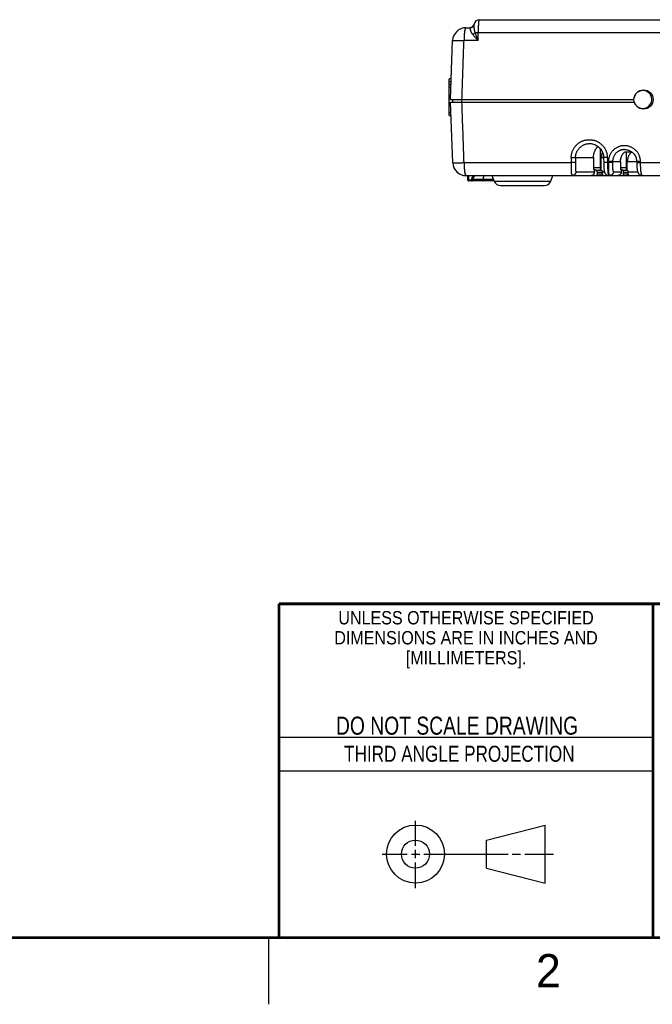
# Model space of a CAD drawing. Header units: inches. Extents: x 0 to 34, y 0 to 22.
# Tile 12 of 30: x 23.6 to 28.4, y 0 to 7.4. Entities that reach past the tile are written whole.
import ezdxf
from ezdxf.enums import TextEntityAlignment as Align

# ---------------------------------------------------------------- set-up
doc = ezdxf.new("R2010")
doc.units = ezdxf.units.IN
doc.header["$LTSCALE"] = 1.87
doc.header["$MEASUREMENT"] = 0
doc.layers.get('0').update_dxf_attribs({"linetype": 'CONTINUOUS'})
doc.styles.get("Standard").update_dxf_attribs({"font": 'txt', "width": 0.8})

msp = doc.modelspace()

# ---------------------------------------------------------------- linework, layer by layer
at = {"color": 7, "linetype": 'CONTINUOUS'}
for p, q in [((27.0796, 7.3759), (30.3282, 7.3759)), ((26.9793, 7.3159), (27.0087, 7.3159)), ((27.0721, 7.2793), (30.3357, 7.2793)), ((26.8639, 6.7779), (26.8793, 7.2193)), ((27.07, 7.2193), (26.9647, 7.2193)), ((26.8694, 6.9334), (26.8574, 6.9334)), ((26.8534, 6.6579), (26.8534, 6.9295)), ((26.8685, 6.9098), (26.8534, 6.9098)), ((26.8678, 6.8901), (26.8534, 6.8901)), ((26.8534, 6.8705), (26.8672, 6.8705)), ((26.8639, 6.7779), (28.2369, 6.7779)), ((26.8798, 6.3044), (26.8639, 6.7579)), ((26.8639, 6.7579), (28.2398, 6.7579)), ((26.8789, 6.7779), (26.8789, 6.7579)), ((26.9471, 6.7779), (26.9471, 6.7579)), ((26.8667, 6.6775), (26.8534, 6.6775)), ((26.8534, 6.6579), (26.8674, 6.6579)), ((27.9045, 6.4479), (27.9045, 6.4479)), ((26.9651, 6.3052), (27.7666, 6.3052)), ((27.7999, 6.3429), (27.9344, 6.3429)), ((27.9931, 6.3429), (28.0094, 6.3429)), ((28.0094, 6.3428), (28.0106, 6.2995)), ((28.0387, 6.3052), (28.0456, 6.3052)), ((28.0458, 6.3125), (28.0456, 6.3052)), ((28.1875, 6.3129), (28.2573, 6.3129)), ((28.2573, 6.3129), (28.2575, 6.3052)), ((28.2865, 6.3052), (28.2862, 6.3125)), ((28.2865, 6.3052), (28.454, 6.3052)), ((26.9797, 6.2079), (28.461, 6.2079)), ((26.9945, 6.1747), (26.9939, 6.2079)), ((27.0015, 6.1747), (27.0009, 6.2079)), ((27.1911, 6.166), (27.1761, 6.2079)), ((27.6148, 6.166), (27.6297, 6.2079)), ((27.8029, 6.2371), (27.9413, 6.2371)), ((27.9419, 6.2541), (27.9333, 6.2541)), ((27.9335, 6.2675), (27.9859, 6.2675)), ((27.9413, 6.2371), (27.9419, 6.2541)), ((27.9632, 6.218), (27.9632, 6.2333)), ((28.0026, 6.218), (27.9632, 6.218)), ((27.9903, 6.2541), (27.9805, 6.2541)), ((28.0017, 6.2371), (28.0158, 6.2371)), ((28.0026, 6.218), (28.0022, 6.2333)), ((28.0834, 6.2371), (28.142, 6.2371)), ((28.1425, 6.2541), (28.1355, 6.2541)), ((28.1357, 6.2675), (28.181, 6.2675)), ((28.1425, 6.2541), (28.142, 6.2371)), ((28.1599, 6.218), (28.1598, 6.2344)), ((28.1947, 6.218), (28.1599, 6.218)), ((28.1856, 6.2541), (28.1767, 6.2541)), ((28.1941, 6.2371), (28.2651, 6.2371)), ((28.1947, 6.218), (28.1944, 6.2344)), ((27.0015, 6.1679), (27.0015, 6.1747)), ((27.0213, 6.1747), (27.0015, 6.1747)), ((27.1904, 6.1679), (27.0015, 6.1679)), ((27.0214, 6.1784), (27.0213, 6.1747)), ((27.0213, 6.1679), (27.0213, 6.1747)), ((27.0284, 6.1784), (27.0283, 6.1747)), ((27.188, 6.1747), (27.0283, 6.1747)), ((27.1867, 6.1784), (27.0284, 6.1784)), ((27.1082, 6.1784), (27.1082, 6.1747)), ((27.1911, 6.166), (27.6148, 6.166)), ((27.2382, 6.1329), (27.5677, 6.1329)), ((27.1331, 1.23), (27.5726, 1.3428)), ((27.5726, 0.9086), (27.5726, 1.3428)), ((27.1331, 1.02), (27.1331, 1.23)), ((27.1331, 1.02), (27.5726, 0.9086))]:
    msp.add_line(p, q, dxfattribs=at)
at = {"color": 2, "linetype": 'CONTINUOUS'}
for p, q in [((25.58, 2), (28.38, 2)), ((25.58, 1.75), (28.38, 1.75)), ((26.6016, 1.1882), (26.6016, 1.375)), ((26.3514, 1.1257), (26.5391, 1.1257)), ((26.5703, 1.1257), (26.6328, 1.1257)), ((26.6016, 1.0944), (26.6016, 1.1569)), ((26.6641, 1.1257), (27.2943, 1.1257)), ((27.3256, 1.1257), (27.3881, 1.1257)), ((27.4193, 1.1257), (27.6351, 1.1257)), ((26.6016, 0.8704), (26.6016, 1.0632)), ((25.5, 0.5), (25.5, 0))]:
    msp.add_line(p, q, dxfattribs=at)
at = {"color": 7, "linetype": 'CONTINUOUS'}
for points in [[(27.9045, 6.4479), (27.9078, 6.4478), (27.9163, 6.4472), (27.9247, 6.4459), (27.933, 6.4439), (27.941, 6.4413), (27.9489, 6.438), (27.9565, 6.434), (27.9637, 6.4295), (27.9705, 6.4244), (27.9769, 6.4187), (27.9828, 6.4126), (27.9883, 6.406), (27.9931, 6.3989), (27.9974, 6.3915), (28.001, 6.3838), (28.0041, 6.3758), (28.0064, 6.3676), (28.0081, 6.3592), (28.0091, 6.3506), (28.0094, 6.3428)], [(28.167, 6.4029), (28.1678, 6.4029), (28.1752, 6.4025), (28.1826, 6.4015), (28.1898, 6.3999), (28.197, 6.3978), (28.2039, 6.395), (28.2105, 6.3917), (28.2169, 6.3878), (28.2229, 6.3835), (28.2286, 6.3786), (28.2338, 6.3733), (28.2386, 6.3675), (28.2429, 6.3614), (28.2467, 6.355), (28.25, 6.3482), (28.2526, 6.3413), (28.2547, 6.3341), (28.2562, 6.3268), (28.257, 6.3193), (28.2573, 6.3129)], [(28.0106, 6.2995), (28.0108, 6.293), (28.011, 6.2865), (28.0113, 6.28), (28.0116, 6.2738), (28.0119, 6.268), (28.0123, 6.2626), (28.0127, 6.2576), (28.0131, 6.2531), (28.0136, 6.249), (28.0141, 6.2453), (28.0147, 6.2419), (28.0153, 6.2387), (28.0161, 6.2358), (28.0169, 6.2329), (28.0179, 6.2302), (28.019, 6.2275), (28.0204, 6.2247), (28.0221, 6.2221), (28.0241, 6.2194), (28.0264, 6.217), (28.029, 6.2147), (28.0319, 6.2127), (28.035, 6.211), (28.0383, 6.2096), (28.0417, 6.2086), (28.0453, 6.208), (28.0486, 6.2079)], [(28.2575, 6.3052), (28.2577, 6.2991), (28.258, 6.2926), (28.2583, 6.2862), (28.2586, 6.2797), (28.2591, 6.2733), (28.2596, 6.2666), (28.2604, 6.26), (28.2612, 6.2538), (28.2622, 6.2483), (28.2632, 6.2433), (28.2645, 6.2388), (28.2659, 6.2346), (28.2676, 6.2306), (28.2695, 6.2268), (28.2718, 6.2233), (28.2743, 6.2201), (28.2771, 6.2172), (28.2802, 6.2147), (28.2835, 6.2125), (28.2869, 6.2108), (28.2905, 6.2094), (28.2942, 6.2085), (28.298, 6.208), (28.3007, 6.2079)]]:
    msp.add_lwpolyline(points, dxfattribs=at)
at = {"color": 7, "linetype": 'CONTINUOUS', "const_width": 0.02}
for points in [[(25.58, 3), (33.5, 3)], [(25.58, 3), (25.58, 0.5)], [(28.38, 3), (28.38, 0.5)], [(0.5, 0.5), (33.5, 0.5)]]:
    msp.add_lwpolyline(points, dxfattribs=at)
at = {"color": 7, "linetype": 'CONTINUOUS'}
for centre, radius in [((28.3089, 6.7779), 0.072), ((26.6016, 1.1257), 0.2171), ((26.601, 1.125), 0.105)]:
    msp.add_circle(centre, radius, dxfattribs=at)
for centre, radius, start, end in [((26.9793, 7.2159), 0.1, 90, 178), ((27.0087, 7.3479), 0.032, 270, 350.40593), ((27.0796, 7.3359), 0.04, 89.99985, 170.59282), ((26.8574, 6.9295), 0.00394, 90, 180), ((28.3039, 6.7779), 0.067, 197.31793, 171.76122), ((26.9797, 6.3079), 0.1, 182, 270), ((26.987, 6.2009), 0.007, 9.9, 90), ((27.0584, 6.1779), 0.03, 90, 179), ((27.0015, 6.1749), 0.007, 181, 270), ((27.0213, 6.1749), 0.007, 270, 359), ((27.2382, 6.1829), 0.05, 199.65382, 270), ((27.5677, 6.1829), 0.05, 270, 340.34618)]:
    msp.add_arc(centre, radius, start, end, dxfattribs=at)
for points, knots in [([(27.0721, 7.2793), (27.0722, 7.282), (27.0723, 7.2874), (27.0726, 7.2953), (27.0728, 7.3032), (27.0731, 7.3108), (27.0735, 7.3183), (27.0738, 7.3254), (27.0742, 7.3323), (27.0746, 7.3387), (27.075, 7.3448), (27.0754, 7.3504), (27.0759, 7.3555), (27.0763, 7.3601), (27.0768, 7.3641), (27.0773, 7.3676), (27.0777, 7.3705), (27.0782, 7.3727), (27.0787, 7.3744), (27.079, 7.3754), (27.0795, 7.3759), (27.0796, 7.3759)], [0, 0, 0, 0, 0.082932, 0.165102, 0.245972, 0.325018, 0.401725, 0.475597, 0.546153, 0.612918, 0.675446, 0.733327, 0.786205, 0.833762, 0.875713, 0.911803, 0.941821, 0.965601, 0.983052, 0.994236, 1, 1, 1, 1]), ([(26.9793, 7.3159), (26.9789, 7.3159), (26.978, 7.3156), (26.9768, 7.3145), (26.9757, 7.313), (26.9746, 7.3108), (26.9736, 7.3081), (26.9725, 7.3047), (26.9715, 7.3009), (26.9706, 7.2964), (26.9697, 7.2913), (26.9688, 7.2857), (26.968, 7.2796), (26.9673, 7.2731), (26.9666, 7.2661), (26.9661, 7.2589), (26.9656, 7.2514), (26.9652, 7.2436), (26.9649, 7.2356), (26.9647, 7.2275), (26.9647, 7.2221), (26.9647, 7.2193)], [0, 0, 0, 0, 0.011981, 0.026825, 0.046091, 0.070349, 0.099732, 0.13441, 0.174599, 0.220543, 0.272335, 0.329629, 0.391855, 0.458286, 0.528294, 0.60146, 0.67737, 0.755607, 0.835747, 0.917359, 1, 1, 1, 1]), ([(27.0089, 7.3157), (27.0089, 7.3157), (27.0088, 7.3158), (27.0087, 7.3158), (27.0087, 7.3159), (27.0087, 7.3159)], [0, 0, 0, 0, 0.392694, 0.711088, 1, 1, 1, 1]), ([(27.0402, 7.3424), (27.04, 7.3413), (27.0395, 7.339), (27.0384, 7.3358), (27.037, 7.3326), (27.0352, 7.3297), (27.0331, 7.3269), (27.0307, 7.3244), (27.0281, 7.3222), (27.0253, 7.3203), (27.0222, 7.3186), (27.019, 7.3173), (27.0157, 7.3164), (27.0123, 7.3158), (27.01, 7.3157), (27.0089, 7.3157)], [0, 0, 0, 0, 0.076868, 0.153729, 0.230599, 0.30748, 0.384372, 0.461276, 0.538196, 0.61513, 0.69208, 0.769043, 0.846019, 0.923004, 1, 1, 1, 1]), ([(27.0299, 7.2654), (27.0287, 7.2669), (27.0265, 7.27), (27.0234, 7.2749), (27.0207, 7.2798), (27.0183, 7.2846), (27.0163, 7.2894), (27.0146, 7.294), (27.0132, 7.2983), (27.0121, 7.3022), (27.0112, 7.3057), (27.0105, 7.3088), (27.01, 7.3114), (27.0096, 7.3133), (27.0092, 7.3147), (27.009, 7.3154), (27.0089, 7.3157)], [0, 0, 0, 0, 0.105227, 0.209459, 0.311652, 0.410642, 0.505214, 0.594142, 0.676404, 0.751181, 0.817644, 0.874949, 0.922308, 0.959091, 0.984999, 1, 1, 1, 1]), ([(27.049, 7.2798), (27.0482, 7.2817), (27.0468, 7.2857), (27.0451, 7.2918), (27.0436, 7.2981), (27.0425, 7.3042), (27.0417, 7.3102), (27.0411, 7.3158), (27.0407, 7.321), (27.0404, 7.3257), (27.0402, 7.3299), (27.0401, 7.3334), (27.0401, 7.3364), (27.0401, 7.3387), (27.0401, 7.3405), (27.0401, 7.3416), (27.0402, 7.3422), (27.0402, 7.3424)], [0, 0, 0, 0, 0.097647, 0.198571, 0.299967, 0.399535, 0.495026, 0.584528, 0.666823, 0.740904, 0.806145, 0.86215, 0.908655, 0.945614, 0.97311, 0.991213, 1, 1, 1, 1]), ([(27.049, 7.2798), (27.0484, 7.2791), (27.0471, 7.2777), (27.0451, 7.2757), (27.0429, 7.2737), (27.0405, 7.2719), (27.038, 7.2701), (27.0354, 7.2684), (27.0327, 7.2668), (27.0309, 7.2659), (27.0299, 7.2654)], [0, 0, 0, 0, 0.114016, 0.232756, 0.35554, 0.481558, 0.609941, 0.739775, 0.870126, 1, 1, 1, 1]), ([(27.07, 7.2193), (27.0674, 7.2222), (27.0623, 7.2277), (27.0549, 7.236), (27.0478, 7.2439), (27.0413, 7.2515), (27.0354, 7.2586), (27.0317, 7.2632), (27.0299, 7.2654)], [0, 0, 0, 0, 0.187786, 0.370634, 0.545592, 0.709881, 0.861791, 1, 1, 1, 1]), ([(27.07, 7.2193), (27.0684, 7.2237), (27.0651, 7.2324), (27.0605, 7.2452), (27.0562, 7.2574), (27.0524, 7.2689), (27.05, 7.2763), (27.0489, 7.2798)], [0, 0, 0, 0, 0.219883, 0.433763, 0.637165, 0.826598, 1, 1, 1, 1]), ([(27.049, 7.2798), (27.0499, 7.2798), (27.0518, 7.2798), (27.0548, 7.2797), (27.058, 7.2797), (27.0613, 7.2796), (27.0648, 7.2796), (27.0684, 7.2795), (27.0709, 7.2794), (27.0721, 7.2793)], [0, 0, 0, 0, 0.118957, 0.247961, 0.385811, 0.531275, 0.683055, 0.839796, 1, 1, 1, 1]), ([(27.07, 7.2193), (27.0703, 7.226), (27.0707, 7.2393), (27.0714, 7.2593), (27.0719, 7.2727), (27.0721, 7.2793)], [0, 0, 0, 0, 0.333333, 0.666667, 1, 1, 1, 1]), ([(26.8793, 7.2193), (26.8793, 7.2195), (26.8799, 7.2196), (26.8807, 7.2198), (26.8823, 7.22), (26.8844, 7.2201), (26.8872, 7.2203), (26.8905, 7.2204), (26.8944, 7.2204), (26.8988, 7.2205), (26.9037, 7.2205), (26.9091, 7.2205), (26.9149, 7.2204), (26.9212, 7.2203), (26.9277, 7.2202), (26.9347, 7.2201), (26.9419, 7.22), (26.9493, 7.2198), (26.9569, 7.2196), (26.9621, 7.2194), (26.9647, 7.2193)], [0, 0, 0, 0, 0.004425, 0.015521, 0.033624, 0.058763, 0.090887, 0.129849, 0.175386, 0.227119, 0.28471, 0.347837, 0.416138, 0.489204, 0.566581, 0.647781, 0.732282, 0.819535, 0.90897, 1, 1, 1, 1]), ([(26.9491, 6.7779), (26.9509, 6.827), (26.9543, 6.9251), (26.9595, 7.0723), (26.9629, 7.1703), (26.9647, 7.2193)], [0, 0, 0, 0, 0.333618, 0.666951, 1, 1, 1, 1]), ([(26.9651, 6.3052), (26.9633, 6.3555), (26.9598, 6.4561), (26.9545, 6.6069), (26.9509, 6.7075), (26.9492, 6.7579)], [0, 0, 0, 0, 0.333135, 0.666469, 1, 1, 1, 1]), ([(27.7676, 6.3425), (27.7676, 6.3459), (27.7678, 6.3526), (27.769, 6.3628), (27.7709, 6.3728), (27.7737, 6.3828), (27.7772, 6.3925), (27.7814, 6.402), (27.7863, 6.4111), (27.7919, 6.4198), (27.7982, 6.428), (27.8051, 6.4357), (27.8125, 6.4429), (27.8205, 6.4495), (27.829, 6.4555), (27.8379, 6.4608), (27.8472, 6.4654), (27.8568, 6.4693), (27.8667, 6.4724), (27.8767, 6.4747), (27.887, 6.4763), (27.8973, 6.4771), (27.9077, 6.4771), (27.918, 6.4763), (27.9283, 6.4747), (27.9384, 6.4724), (27.9483, 6.4692), (27.9579, 6.4653), (27.9672, 6.4607), (27.9761, 6.4554), (27.9846, 6.4495), (27.9925, 6.4429), (28, 6.4357), (28.0069, 6.428), (28.0132, 6.4198), (28.0188, 6.4111), (28.0238, 6.402), (28.028, 6.3925), (28.0315, 6.3828), (28.0343, 6.3728), (28.0362, 6.3628), (28.0374, 6.3526), (28.0377, 6.3459), (28.0377, 6.3425)], [0, 0, 0, 0, 0.023881, 0.047964, 0.07221, 0.096577, 0.121018, 0.145486, 0.169935, 0.194341, 0.218723, 0.243108, 0.267521, 0.291963, 0.316422, 0.340884, 0.365344, 0.389804, 0.414264, 0.43873, 0.463199, 0.48767, 0.512143, 0.536615, 0.561087, 0.585556, 0.610022, 0.634487, 0.658955, 0.683425, 0.707893, 0.732346, 0.756771, 0.781168, 0.805563, 0.829982, 0.854445, 0.878927, 0.903381, 0.92776, 0.952018, 0.97611, 1, 1, 1, 1]), ([(27.7999, 6.3429), (27.7999, 6.3457), (27.8001, 6.3513), (27.8011, 6.3597), (27.8028, 6.368), (27.8051, 6.3762), (27.8081, 6.3841), (27.8117, 6.3918), (27.816, 6.3991), (27.8208, 6.4061), (27.8261, 6.4127), (27.832, 6.4188), (27.8383, 6.4244), (27.8451, 6.4295), (27.8522, 6.434), (27.8597, 6.4379), (27.8674, 6.4412), (27.8754, 6.4439), (27.8836, 6.4459), (27.8919, 6.4472), (27.8989, 6.4478), (27.9031, 6.4479), (27.9045, 6.4479)], [0, 0, 0, 0, 0.051423, 0.102845, 0.154265, 0.205682, 0.257093, 0.308495, 0.359889, 0.411272, 0.462639, 0.513985, 0.565308, 0.616606, 0.667876, 0.71912, 0.770334, 0.821514, 0.872661, 0.923782, 0.974885, 1, 1, 1, 1]), ([(27.9344, 6.3429), (27.9344, 6.3455), (27.9345, 6.3509), (27.9352, 6.3589), (27.9364, 6.3668), (27.9381, 6.3746), (27.9402, 6.3822), (27.9429, 6.3895), (27.946, 6.3966), (27.9495, 6.4034), (27.9535, 6.4098), (27.9578, 6.4158), (27.9626, 6.4214), (27.966, 6.4249), (27.9677, 6.4265)], [0, 0, 0, 0, 0.086847, 0.173747, 0.260277, 0.346026, 0.431106, 0.515633, 0.599236, 0.681571, 0.76281, 0.843135, 0.922275, 1, 1, 1, 1]), ([(28.2862, 6.3125), (28.2862, 6.3156), (28.286, 6.3217), (28.2848, 6.3309), (28.283, 6.3401), (28.2804, 6.3492), (28.2771, 6.358), (28.2731, 6.3666), (28.2685, 6.3748), (28.2632, 6.3827), (28.2574, 6.3901), (28.2509, 6.397), (28.244, 6.4034), (28.2366, 6.4093), (28.2287, 6.4145), (28.2204, 6.4191), (28.2118, 6.4231), (28.2029, 6.4263), (28.1938, 6.4289), (28.1846, 6.4307), (28.1752, 6.4318), (28.1657, 6.4322), (28.1563, 6.4318), (28.1469, 6.4307), (28.1376, 6.4289), (28.1285, 6.4263), (28.1197, 6.423), (28.1111, 6.4191), (28.1029, 6.4145), (28.095, 6.4092), (28.0876, 6.4034), (28.0807, 6.397), (28.0743, 6.3901), (28.0685, 6.3827), (28.0633, 6.3748), (28.0587, 6.3666), (28.0547, 6.358), (28.0515, 6.3492), (28.049, 6.3401), (28.0471, 6.3309), (28.0461, 6.3217), (28.0458, 6.3156), (28.0458, 6.3125)], [0, 0, 0, 0, 0.024435, 0.049109, 0.073971, 0.098972, 0.124059, 0.149181, 0.174284, 0.199348, 0.224394, 0.249449, 0.274535, 0.299645, 0.324767, 0.349887, 0.375002, 0.400113, 0.425218, 0.450319, 0.475416, 0.500506, 0.52559, 0.550667, 0.575737, 0.600798, 0.625854, 0.650906, 0.675955, 0.701, 0.726029, 0.751032, 0.776006, 0.800973, 0.825964, 0.851004, 0.876071, 0.901112, 0.926077, 0.950913, 0.975571, 1, 1, 1, 1]), ([(27.9859, 6.2675), (27.9858, 6.2889), (27.9857, 6.3316), (27.9855, 6.3789), (27.9854, 6.4049), (27.9854, 6.4095)], [0, 0, 0, 0, 0.450962, 0.902859, 1, 1, 1, 1]), ([(28.0007, 6.3845), (28.0004, 6.3838), (27.9992, 6.3805), (27.9974, 6.3746), (27.9956, 6.3668), (27.9942, 6.3589), (27.9934, 6.3509), (27.9931, 6.3455), (27.9931, 6.3429)], [0, 0, 0, 0, 0.0594, 0.245471, 0.432794, 0.621597, 0.810974, 1, 1, 1, 1]), ([(28.167, 6.4029), (28.1658, 6.4029), (28.162, 6.4028), (28.1557, 6.4022), (28.1482, 6.4009), (28.1408, 6.399), (28.1336, 6.3965), (28.1267, 6.3934), (28.12, 6.3896), (28.1137, 6.3854), (28.1078, 6.3806), (28.1022, 6.3753), (28.0972, 6.3695), (28.0927, 6.3634), (28.0887, 6.3569), (28.0852, 6.35), (28.0824, 6.3429), (28.0802, 6.3356), (28.0786, 6.3281), (28.0776, 6.3205), (28.0774, 6.3154), (28.0774, 6.3129)], [0, 0, 0, 0, 0.026311, 0.080231, 0.134161, 0.188117, 0.242111, 0.296137, 0.350188, 0.404259, 0.45835, 0.512455, 0.566572, 0.620703, 0.674846, 0.729001, 0.783169, 0.83736, 0.89158, 0.945837, 1, 1, 1, 1]), ([(28.1364, 6.3129), (28.1364, 6.3153), (28.1365, 6.3203), (28.1373, 6.3277), (28.1386, 6.335), (28.1404, 6.3422), (28.1427, 6.3492), (28.1455, 6.3559), (28.1488, 6.3623), (28.1525, 6.3684), (28.1567, 6.3741), (28.1613, 6.3794), (28.1646, 6.3826), (28.1663, 6.3841)], [0, 0, 0, 0, 0.093614, 0.187313, 0.280616, 0.373125, 0.465238, 0.55678, 0.647333, 0.736768, 0.825544, 0.913388, 1, 1, 1, 1]), ([(28.1663, 6.3841), (28.1698, 6.3846), (28.1767, 6.3854), (28.1872, 6.3859), (28.1979, 6.3859), (28.2084, 6.3854), (28.2153, 6.3846), (28.2187, 6.3841)], [0, 0, 0, 0, 0.197285, 0.39896, 0.602003, 0.803355, 1, 1, 1, 1]), ([(28.181, 6.2675), (28.1809, 6.2849), (28.1807, 6.3199), (28.1805, 6.3592), (28.1804, 6.3811), (28.1803, 6.3855)], [0, 0, 0, 0, 0.443585, 0.888235, 1, 1, 1, 1]), ([(28.2187, 6.3841), (28.217, 6.3826), (28.2136, 6.3794), (28.2089, 6.3741), (28.2046, 6.3684), (28.2008, 6.3623), (28.1974, 6.3559), (28.1945, 6.3492), (28.192, 6.3422), (28.1901, 6.3351), (28.1887, 6.3277), (28.1878, 6.3203), (28.1876, 6.3153), (28.1875, 6.3129)], [0, 0, 0, 0, 0.086882, 0.174994, 0.264015, 0.353651, 0.444344, 0.535951, 0.628041, 0.720426, 0.813497, 0.906849, 1, 1, 1, 1]), ([(26.8798, 6.3044), (26.8798, 6.3042), (26.8804, 6.3042), (26.8813, 6.304), (26.883, 6.3039), (26.8853, 6.3039), (26.8882, 6.3038), (26.8918, 6.3038), (26.896, 6.3038), (26.9007, 6.3038), (26.906, 6.3038), (26.9116, 6.3039), (26.9175, 6.304), (26.9237, 6.3041), (26.93, 6.3043), (26.9366, 6.3044), (26.9434, 6.3046), (26.9505, 6.3048), (26.9577, 6.305), (26.9626, 6.3052), (26.9651, 6.3052)], [0, 0, 0, 0, 0.004473, 0.016438, 0.035978, 0.062995, 0.097398, 0.139116, 0.188101, 0.244138, 0.306228, 0.372898, 0.442444, 0.514033, 0.587919, 0.664676, 0.744965, 0.828326, 0.91369, 1, 1, 1, 1]), ([(26.9651, 6.3052), (26.9651, 6.3025), (26.9651, 6.2972), (26.9653, 6.2891), (26.9656, 6.2812), (26.9659, 6.2735), (26.9664, 6.266), (26.9669, 6.2588), (26.9676, 6.2519), (26.9683, 6.2454), (26.969, 6.2393), (26.9699, 6.2336), (26.9708, 6.2284), (26.9718, 6.2238), (26.9728, 6.2197), (26.9738, 6.2162), (26.9749, 6.2132), (26.976, 6.2109), (26.9772, 6.2093), (26.9784, 6.2082), (26.9793, 6.2079), (26.9797, 6.2079)], [0, 0, 0, 0, 0.080729, 0.160798, 0.239682, 0.316865, 0.391845, 0.464136, 0.533273, 0.598814, 0.660348, 0.717495, 0.769911, 0.817292, 0.859382, 0.895985, 0.926984, 0.952387, 0.972414, 0.987734, 1, 1, 1, 1]), ([(27.7666, 6.3052), (27.7666, 6.3025), (27.7665, 6.2971), (27.7664, 6.2891), (27.7664, 6.2812), (27.7664, 6.2734), (27.7664, 6.2659), (27.7665, 6.2587), (27.7667, 6.2518), (27.7669, 6.2453), (27.7672, 6.2392), (27.7675, 6.2335), (27.7678, 6.2284), (27.7683, 6.2237), (27.7688, 6.2197), (27.7693, 6.2162), (27.7699, 6.2133), (27.7706, 6.211), (27.7713, 6.2093), (27.7721, 6.2082), (27.7728, 6.2079), (27.7731, 6.2079)], [0, 0, 0, 0, 0.082289, 0.163881, 0.244216, 0.322758, 0.398981, 0.472379, 0.54246, 0.608749, 0.670805, 0.728229, 0.780674, 0.827843, 0.869482, 0.905385, 0.935404, 0.95948, 0.977727, 0.990662, 1, 1, 1, 1]), ([(27.7676, 6.3425), (27.7675, 6.3384), (27.7673, 6.3301), (27.7669, 6.3177), (27.7667, 6.3094), (27.7666, 6.3052)], [0, 0, 0, 0, 0.333238, 0.666572, 1, 1, 1, 1]), ([(27.799, 6.3052), (27.7989, 6.3052), (27.7985, 6.3051), (27.7979, 6.3051), (27.7969, 6.305), (27.7956, 6.305), (27.794, 6.3049), (27.7921, 6.3049), (27.7899, 6.3049), (27.7875, 6.3049), (27.7849, 6.3049), (27.7821, 6.3049), (27.7792, 6.305), (27.7761, 6.305), (27.773, 6.3051), (27.7698, 6.3052), (27.7677, 6.3052), (27.7666, 6.3052)], [0, 0, 0, 0, 0.010347, 0.030936, 0.061666, 0.10222, 0.15215, 0.210893, 0.277786, 0.352068, 0.432895, 0.519349, 0.610445, 0.705149, 0.802383, 0.901041, 1, 1, 1, 1]), ([(27.7676, 6.3425), (27.7686, 6.3425), (27.7707, 6.3424), (27.7739, 6.3424), (27.777, 6.3424), (27.7801, 6.3424), (27.783, 6.3424), (27.7858, 6.3424), (27.7884, 6.3424), (27.7908, 6.3424), (27.793, 6.3425), (27.7949, 6.3425), (27.7965, 6.3426), (27.7978, 6.3426), (27.7988, 6.3427), (27.7995, 6.3427), (27.7998, 6.3429), (27.7999, 6.3429)], [0, 0, 0, 0, 0.098639, 0.197037, 0.29409, 0.388717, 0.479986, 0.566697, 0.647629, 0.72184, 0.789099, 0.848267, 0.89831, 0.938718, 0.969381, 0.989857, 1, 1, 1, 1]), ([(27.799, 6.3052), (27.7989, 6.3032), (27.7988, 6.2992), (27.7987, 6.2932), (27.7986, 6.2873), (27.7986, 6.2815), (27.7985, 6.2759), (27.7986, 6.2705), (27.7986, 6.2655), (27.7987, 6.2608), (27.7989, 6.2565), (27.7991, 6.2525), (27.7994, 6.249), (27.7997, 6.2459), (27.8001, 6.2433), (27.8005, 6.2411), (27.801, 6.2394), (27.8015, 6.2381), (27.8021, 6.2373), (27.8027, 6.2371), (27.8029, 6.2371)], [0, 0, 0, 0, 0.087383, 0.17455, 0.260587, 0.344606, 0.425732, 0.50314, 0.576156, 0.644294, 0.707115, 0.764282, 0.815542, 0.860652, 0.899373, 0.931546, 0.957141, 0.976349, 0.98993, 1, 1, 1, 1]), ([(27.7999, 6.3429), (27.7998, 6.3387), (27.7996, 6.3303), (27.7993, 6.3178), (27.7991, 6.3094), (27.799, 6.3052)], [0, 0, 0, 0, 0.333338, 0.666665, 1, 1, 1, 1]), ([(27.9344, 6.3429), (27.9343, 6.333), (27.9341, 6.3133), (27.9337, 6.2837), (27.9335, 6.264), (27.9333, 6.2541)], [0, 0, 0, 0, 0.332861, 0.666194, 1, 1, 1, 1]), ([(27.9903, 6.2541), (27.9906, 6.264), (27.9912, 6.2837), (27.9922, 6.3133), (27.9928, 6.333), (27.9931, 6.3429)], [0, 0, 0, 0, 0.333806, 0.667139, 1, 1, 1, 1]), ([(28.0377, 6.3425), (28.0366, 6.3425), (28.0344, 6.3424), (28.0312, 6.3424), (28.0281, 6.3424), (28.0251, 6.3424), (28.0223, 6.3424), (28.0197, 6.3424), (28.0173, 6.3424), (28.0152, 6.3425), (28.0134, 6.3425), (28.0119, 6.3426), (28.0108, 6.3426), (28.01, 6.3428), (28.0097, 6.3426), (28.0094, 6.3428), (28.0094, 6.3428)], [0, 0, 0, 0, 0.116649, 0.231024, 0.341772, 0.447592, 0.547233, 0.63951, 0.723314, 0.797699, 0.861613, 0.914049, 0.954386, 0.982466, 0.997883, 1, 1, 1, 1]), ([(28.0387, 6.3052), (28.0376, 6.3052), (28.0354, 6.3052), (28.0322, 6.3051), (28.0291, 6.305), (28.0261, 6.305), (28.0233, 6.3049), (28.0207, 6.3049), (28.0183, 6.3049), (28.0162, 6.3049), (28.0144, 6.3049), (28.013, 6.305), (28.0118, 6.305), (28.011, 6.3051), (28.0107, 6.305), (28.0104, 6.3052), (28.0104, 6.3052)], [0, 0, 0, 0, 0.116752, 0.231333, 0.342337, 0.448399, 0.548218, 0.640567, 0.724312, 0.798426, 0.862001, 0.91426, 0.95457, 0.982458, 0.997666, 1, 1, 1, 1]), ([(28.0377, 6.3425), (28.0378, 6.3383), (28.0381, 6.3301), (28.0384, 6.3177), (28.0386, 6.3094), (28.0387, 6.3052)], [0, 0, 0, 0, 0.333333, 0.666667, 1, 1, 1, 1]), ([(28.0387, 6.3052), (28.0388, 6.3025), (28.0389, 6.2971), (28.0391, 6.2891), (28.0393, 6.2812), (28.0396, 6.2735), (28.0399, 6.266), (28.0402, 6.2587), (28.0406, 6.2518), (28.041, 6.2453), (28.0414, 6.2392), (28.0419, 6.2336), (28.0424, 6.2284), (28.043, 6.2238), (28.0436, 6.2197), (28.0443, 6.2162), (28.045, 6.2133), (28.0458, 6.211), (28.0466, 6.2093), (28.0475, 6.2082), (28.0483, 6.2079), (28.0486, 6.2079)], [0, 0, 0, 0, 0.081905, 0.163193, 0.243258, 0.321538, 0.397489, 0.470587, 0.540339, 0.60631, 0.668109, 0.725373, 0.777774, 0.825015, 0.866831, 0.902992, 0.933325, 0.957765, 0.976444, 0.989941, 1, 1, 1, 1]), ([(28.0456, 6.3052), (28.0456, 6.3025), (28.0455, 6.2971), (28.0454, 6.2891), (28.0454, 6.2812), (28.0454, 6.2734), (28.0455, 6.2659), (28.0456, 6.2587), (28.0458, 6.2518), (28.0461, 6.2452), (28.0464, 6.2391), (28.0468, 6.2335), (28.0472, 6.2283), (28.0478, 6.2237), (28.0484, 6.2197), (28.0491, 6.2162), (28.0498, 6.2133), (28.0507, 6.211), (28.0516, 6.2093), (28.0526, 6.2082), (28.0535, 6.2079), (28.0538, 6.2079)], [0, 0, 0, 0, 0.081897, 0.163082, 0.242999, 0.321116, 0.396913, 0.469889, 0.539555, 0.605442, 0.667115, 0.724184, 0.776319, 0.823247, 0.864742, 0.900633, 0.930814, 0.955293, 0.974304, 0.988581, 1, 1, 1, 1]), ([(28.0772, 6.3052), (28.0771, 6.3052), (28.0767, 6.3051), (28.0759, 6.3051), (28.0748, 6.305), (28.0733, 6.305), (28.0715, 6.3049), (28.0694, 6.3049), (28.0671, 6.3049), (28.0645, 6.3049), (28.0616, 6.3049), (28.0586, 6.305), (28.0555, 6.305), (28.0523, 6.3051), (28.049, 6.3052), (28.0467, 6.3052), (28.0456, 6.3052)], [0, 0, 0, 0, 0.013172, 0.037767, 0.073582, 0.1202, 0.177056, 0.24345, 0.318564, 0.401469, 0.49114, 0.586467, 0.68627, 0.789315, 0.894324, 1, 1, 1, 1]), ([(28.0774, 6.3129), (28.0773, 6.3129), (28.0769, 6.313), (28.0761, 6.3128), (28.075, 6.3128), (28.0735, 6.3127), (28.0717, 6.3126), (28.0696, 6.3126), (28.0672, 6.3125), (28.0646, 6.3125), (28.0618, 6.3124), (28.0588, 6.3124), (28.0557, 6.3123), (28.0524, 6.3123), (28.0491, 6.3117), (28.0469, 6.3122), (28.0458, 6.3125)], [0, 0, 0, 0, 0.01283, 0.037459, 0.073295, 0.119767, 0.176671, 0.243294, 0.318572, 0.401441, 0.490953, 0.586008, 0.68546, 0.788169, 0.893463, 1, 1, 1, 1]), ([(28.0772, 6.3052), (28.0772, 6.3032), (28.0771, 6.2991), (28.077, 6.2931), (28.0769, 6.2871), (28.0769, 6.2812), (28.0769, 6.2756), (28.077, 6.2703), (28.0772, 6.2652), (28.0774, 6.2605), (28.0776, 6.2562), (28.078, 6.2523), (28.0784, 6.2488), (28.0789, 6.2458), (28.0794, 6.2431), (28.08, 6.241), (28.0807, 6.2393), (28.0815, 6.2381), (28.0824, 6.2373), (28.0831, 6.2371), (28.0834, 6.2371)], [0, 0, 0, 0, 0.087535, 0.174721, 0.260627, 0.344354, 0.425026, 0.501828, 0.574103, 0.641387, 0.703275, 0.759488, 0.809858, 0.85423, 0.892462, 0.924505, 0.950482, 0.970814, 0.986591, 1, 1, 1, 1]), ([(28.0774, 6.3129), (28.0774, 6.312), (28.0773, 6.3103), (28.0773, 6.3078), (28.0772, 6.3061), (28.0772, 6.3052)], [0, 0, 0, 0, 0.333842, 0.666419, 1, 1, 1, 1]), ([(28.0774, 6.3129), (28.0783, 6.3129), (28.0805, 6.3128), (28.0845, 6.3129), (28.0899, 6.3129), (28.0966, 6.3129), (28.1047, 6.3129), (28.1141, 6.3129), (28.1248, 6.3129), (28.1324, 6.3129), (28.1364, 6.3129)], [0, 0, 0, 0, 0.044617, 0.112621, 0.203832, 0.318147, 0.455269, 0.614813, 0.796584, 1, 1, 1, 1]), ([(28.1364, 6.3129), (28.1363, 6.3063), (28.1361, 6.2933), (28.1358, 6.2737), (28.1356, 6.2606), (28.1355, 6.2541)], [0, 0, 0, 0, 0.332876, 0.666209, 1, 1, 1, 1]), ([(28.1856, 6.2541), (28.1858, 6.2606), (28.1863, 6.2737), (28.1869, 6.2933), (28.1873, 6.3063), (28.1875, 6.3129)], [0, 0, 0, 0, 0.333791, 0.667124, 1, 1, 1, 1]), ([(28.2862, 6.3125), (28.2852, 6.3121), (28.2831, 6.3117), (28.2799, 6.3123), (28.2769, 6.3123), (28.2739, 6.3124), (28.2711, 6.3124), (28.2685, 6.3124), (28.2661, 6.3125), (28.264, 6.3125), (28.2621, 6.3126), (28.2605, 6.3126), (28.2593, 6.3127), (28.2582, 6.3128), (28.2578, 6.3127), (28.2573, 6.313), (28.2573, 6.3129)], [0, 0, 0, 0, 0.111984, 0.221562, 0.327435, 0.429069, 0.5254, 0.615356, 0.697913, 0.772143, 0.837218, 0.892173, 0.936248, 0.969069, 0.990481, 1, 1, 1, 1]), ([(28.2575, 6.3052), (28.2575, 6.3052), (28.2575, 6.3051), (28.258, 6.3051), (28.2585, 6.305), (28.2595, 6.305), (28.2607, 6.3049), (28.2623, 6.3049), (28.2642, 6.3049), (28.2663, 6.3049), (28.2687, 6.3049), (28.2713, 6.3049), (28.2741, 6.305), (28.277, 6.305), (28.2801, 6.3051), (28.2833, 6.3052), (28.2854, 6.3052), (28.2865, 6.3052)], [0, 0, 0, 0, 0.000584, 0.010252, 0.031542, 0.064376, 0.108411, 0.163154, 0.227977, 0.302138, 0.384781, 0.474954, 0.571616, 0.673653, 0.779886, 0.889088, 1, 1, 1, 1]), ([(28.3008, 6.2079), (28.3002, 6.2079), (28.2992, 6.2081), (28.2977, 6.2092), (28.2964, 6.2109), (28.2952, 6.2132), (28.2941, 6.2162), (28.2931, 6.2197), (28.2922, 6.2237), (28.2913, 6.2284), (28.2906, 6.2335), (28.2899, 6.2392), (28.2893, 6.2453), (28.2887, 6.2518), (28.2882, 6.2587), (28.2878, 6.2659), (28.2874, 6.2734), (28.2871, 6.2812), (28.2869, 6.2891), (28.2866, 6.2971), (28.2865, 6.3025), (28.2865, 6.3052)], [0, 0, 0, 0, 0.01505, 0.032077, 0.052926, 0.078574, 0.109438, 0.145643, 0.187157, 0.233864, 0.285576, 0.342061, 0.403022, 0.468088, 0.536839, 0.608821, 0.683562, 0.760572, 0.839334, 0.919327, 1, 1, 1, 1]), ([(27.0369, 6.2079), (27.0359, 6.2071), (27.0339, 6.2055), (27.0311, 6.2028), (27.0287, 6.1999), (27.0265, 6.1967), (27.0247, 6.1933), (27.0233, 6.1897), (27.0223, 6.186), (27.0216, 6.1822), (27.0214, 6.1797), (27.0214, 6.1784)], [0, 0, 0, 0, 0.11075, 0.221931, 0.333157, 0.444327, 0.555548, 0.666718, 0.77798, 0.889215, 1, 1, 1, 1]), ([(27.1144, 6.2079), (27.1141, 6.2079), (27.1136, 6.2077), (27.1129, 6.2071), (27.1123, 6.2061), (27.1117, 6.2049), (27.1111, 6.2033), (27.1105, 6.2014), (27.11, 6.1992), (27.1096, 6.1967), (27.1092, 6.194), (27.1088, 6.1912), (27.1086, 6.1881), (27.1084, 6.1849), (27.1082, 6.1817), (27.1082, 6.1795), (27.1082, 6.1784)], [0, 0, 0, 0, 0.022845, 0.050946, 0.087171, 0.132601, 0.187443, 0.251454, 0.324116, 0.404716, 0.492398, 0.586185, 0.685008, 0.787724, 0.893134, 1, 1, 1, 1]), ([(27.8029, 6.2371), (27.8029, 6.236), (27.8027, 6.2338), (27.8021, 6.2305), (27.8011, 6.2273), (27.7998, 6.2243), (27.7981, 6.2214), (27.7962, 6.2188), (27.794, 6.2163), (27.7915, 6.2141), (27.7888, 6.2123), (27.7859, 6.2107), (27.7828, 6.2094), (27.7797, 6.2085), (27.7764, 6.208), (27.7742, 6.2079), (27.7731, 6.2079)], [0, 0, 0, 0, 0.071692, 0.143369, 0.21502, 0.286634, 0.358201, 0.429715, 0.501172, 0.57257, 0.643911, 0.715199, 0.786443, 0.857649, 0.928831, 1, 1, 1, 1]), ([(27.9413, 6.2371), (27.9413, 6.236), (27.9411, 6.2338), (27.9406, 6.2305), (27.9398, 6.2274), (27.9387, 6.2243), (27.9373, 6.2215), (27.9356, 6.2188), (27.9338, 6.2164), (27.9317, 6.2142), (27.9295, 6.2123), (27.9271, 6.2107), (27.9245, 6.2094), (27.9219, 6.2085), (27.9192, 6.208), (27.9174, 6.2079), (27.9165, 6.2079)], [0, 0, 0, 0, 0.078009, 0.156054, 0.233356, 0.309391, 0.384679, 0.45875, 0.531017, 0.601756, 0.671277, 0.739219, 0.805514, 0.871053, 0.935899, 1, 1, 1, 1]), ([(27.9522, 6.2479), (27.9517, 6.248), (27.9507, 6.2482), (27.9493, 6.2486), (27.9479, 6.2491), (27.9466, 6.2498), (27.9453, 6.2507), (27.9441, 6.2517), (27.9429, 6.2528), (27.9422, 6.2536), (27.9419, 6.2541)], [0, 0, 0, 0, 0.11927, 0.239369, 0.360671, 0.483538, 0.608364, 0.73568, 0.866054, 1, 1, 1, 1]), ([(27.9632, 6.2333), (27.9632, 6.2339), (27.9631, 6.2353), (27.9628, 6.2372), (27.9622, 6.2391), (27.9615, 6.2408), (27.9606, 6.2425), (27.9595, 6.2439), (27.9582, 6.2452), (27.9568, 6.2463), (27.9554, 6.2471), (27.9538, 6.2477), (27.9527, 6.2479), (27.9522, 6.2479)], [0, 0, 0, 0, 0.099231, 0.198032, 0.295094, 0.390758, 0.484427, 0.57535, 0.664322, 0.750899, 0.83516, 0.918215, 1, 1, 1, 1]), ([(27.9522, 6.2479), (27.9564, 6.2479), (27.965, 6.2479), (27.9779, 6.2479), (27.9866, 6.2479), (27.9909, 6.2479)], [0, 0, 0, 0, 0.328141, 0.661585, 1, 1, 1, 1]), ([(27.9549, 6.2079), (27.9553, 6.2079), (27.9561, 6.2079), (27.9573, 6.2082), (27.9584, 6.2088), (27.9595, 6.2095), (27.9604, 6.2103), (27.9613, 6.2114), (27.962, 6.2125), (27.9625, 6.2138), (27.9629, 6.2152), (27.9632, 6.2166), (27.9632, 6.2176), (27.9632, 6.218)], [0, 0, 0, 0, 0.081172, 0.164019, 0.248378, 0.334043, 0.422812, 0.514668, 0.608508, 0.703815, 0.801799, 0.901098, 1, 1, 1, 1]), ([(27.9632, 6.2333), (27.9675, 6.2332), (27.9762, 6.2332), (27.9892, 6.2332), (27.9979, 6.2332), (28.0022, 6.2333)], [0, 0, 0, 0, 0.333309, 0.666678, 1, 1, 1, 1]), ([(27.9805, 6.2541), (27.9809, 6.2536), (27.9816, 6.2528), (27.9828, 6.2517), (27.984, 6.2507), (27.9853, 6.2498), (27.9867, 6.2491), (27.9881, 6.2486), (27.9895, 6.2482), (27.9905, 6.248), (27.9909, 6.2479)], [0, 0, 0, 0, 0.134373, 0.265345, 0.39321, 0.518326, 0.641083, 0.761948, 0.881418, 1, 1, 1, 1]), ([(27.9859, 6.2675), (27.9859, 6.2669), (27.9859, 6.2657), (27.9862, 6.2638), (27.9865, 6.262), (27.987, 6.2603), (27.9876, 6.2586), (27.9884, 6.257), (27.9892, 6.2555), (27.9899, 6.2545), (27.9903, 6.2541)], [0, 0, 0, 0, 0.128817, 0.25711, 0.384533, 0.510756, 0.635521, 0.758687, 0.880186, 1, 1, 1, 1]), ([(27.9909, 6.2479), (27.9915, 6.2479), (27.9926, 6.2477), (27.9942, 6.2471), (27.9957, 6.2463), (27.9971, 6.2452), (27.9983, 6.2439), (27.9994, 6.2425), (28.0004, 6.2408), (28.0012, 6.2391), (28.0018, 6.2372), (28.0021, 6.2353), (28.0022, 6.2339), (28.0022, 6.2333)], [0, 0, 0, 0, 0.081547, 0.164585, 0.248996, 0.33583, 0.425098, 0.51629, 0.610146, 0.705864, 0.80281, 0.901295, 1, 1, 1, 1]), ([(28.0026, 6.218), (28.0026, 6.2176), (28.0026, 6.2166), (28.0024, 6.2152), (28.002, 6.2138), (28.0014, 6.2125), (28.0008, 6.2114), (27.9999, 6.2103), (27.999, 6.2095), (27.998, 6.2088), (27.9969, 6.2082), (27.9957, 6.2079), (27.9949, 6.2079), (27.9945, 6.2079)], [0, 0, 0, 0, 0.099432, 0.199032, 0.297097, 0.392301, 0.485898, 0.57743, 0.665867, 0.751271, 0.835514, 0.918462, 1, 1, 1, 1]), ([(28.0834, 6.2371), (28.0834, 6.236), (28.0832, 6.2338), (28.0826, 6.2305), (28.0816, 6.2273), (28.0803, 6.2243), (28.0787, 6.2214), (28.0767, 6.2188), (28.0745, 6.2163), (28.0721, 6.2141), (28.0694, 6.2123), (28.0665, 6.2107), (28.0635, 6.2094), (28.0603, 6.2085), (28.0571, 6.208), (28.0549, 6.2079), (28.0538, 6.2079)], [0, 0, 0, 0, 0.071958, 0.143887, 0.215761, 0.28756, 0.359265, 0.430865, 0.502349, 0.573716, 0.644969, 0.716117, 0.787174, 0.858159, 0.929092, 1, 1, 1, 1]), ([(28.142, 6.2371), (28.142, 6.236), (28.1418, 6.2338), (28.1412, 6.2305), (28.1404, 6.2274), (28.1392, 6.2243), (28.1377, 6.2215), (28.136, 6.2188), (28.1341, 6.2163), (28.1319, 6.2142), (28.1295, 6.2123), (28.127, 6.2107), (28.1243, 6.2094), (28.1215, 6.2085), (28.1187, 6.208), (28.1167, 6.2079), (28.1158, 6.2079)], [0, 0, 0, 0, 0.0761, 0.15232, 0.227972, 0.302612, 0.376812, 0.450166, 0.522132, 0.593009, 0.663114, 0.732068, 0.799754, 0.867012, 0.933816, 1, 1, 1, 1]), ([(28.1504, 6.2486), (28.1498, 6.2488), (28.1486, 6.2492), (28.1469, 6.2502), (28.1453, 6.2513), (28.1439, 6.2526), (28.143, 6.2536), (28.1425, 6.2541)], [0, 0, 0, 0, 0.194825, 0.392078, 0.591462, 0.794332, 1, 1, 1, 1]), ([(28.1598, 6.2344), (28.1598, 6.235), (28.1597, 6.2363), (28.1594, 6.2382), (28.1589, 6.24), (28.1581, 6.2417), (28.1572, 6.2433), (28.1561, 6.2448), (28.1549, 6.246), (28.1535, 6.2471), (28.152, 6.248), (28.151, 6.2484), (28.1504, 6.2486)], [0, 0, 0, 0, 0.105709, 0.211043, 0.315026, 0.418073, 0.519314, 0.618804, 0.716683, 0.812443, 0.906948, 1, 1, 1, 1]), ([(28.1504, 6.2486), (28.1541, 6.2485), (28.1616, 6.2484), (28.1731, 6.2484), (28.1808, 6.2485), (28.1847, 6.2486)], [0, 0, 0, 0, 0.324156, 0.657718, 1, 1, 1, 1]), ([(28.1512, 6.2079), (28.1516, 6.2079), (28.1524, 6.2079), (28.1537, 6.2082), (28.1548, 6.2088), (28.1559, 6.2095), (28.1569, 6.2103), (28.1578, 6.2114), (28.1586, 6.2125), (28.1592, 6.2138), (28.1596, 6.2152), (28.1599, 6.2166), (28.1599, 6.2176), (28.1599, 6.218)], [0, 0, 0, 0, 0.08377, 0.168977, 0.255224, 0.342149, 0.431492, 0.523207, 0.616232, 0.710152, 0.806274, 0.903396, 1, 1, 1, 1]), ([(28.1598, 6.2344), (28.1637, 6.2343), (28.1713, 6.2341), (28.1828, 6.2341), (28.1905, 6.2343), (28.1944, 6.2344)], [0, 0, 0, 0, 0.333309, 0.666693, 1, 1, 1, 1]), ([(28.1767, 6.2541), (28.1772, 6.2536), (28.1781, 6.2526), (28.1796, 6.2513), (28.1812, 6.2502), (28.1829, 6.2492), (28.1841, 6.2488), (28.1847, 6.2486)], [0, 0, 0, 0, 0.205863, 0.408917, 0.608383, 0.805535, 1, 1, 1, 1]), ([(28.181, 6.2675), (28.181, 6.2669), (28.181, 6.2657), (28.1813, 6.2638), (28.1816, 6.262), (28.1822, 6.2603), (28.1828, 6.2586), (28.1836, 6.257), (28.1845, 6.2555), (28.1852, 6.2545), (28.1856, 6.2541)], [0, 0, 0, 0, 0.127846, 0.255282, 0.382049, 0.507897, 0.632648, 0.756237, 0.878674, 1, 1, 1, 1]), ([(28.1847, 6.2486), (28.1852, 6.2484), (28.1863, 6.248), (28.1878, 6.2471), (28.1892, 6.246), (28.1905, 6.2448), (28.1916, 6.2433), (28.1925, 6.2417), (28.1933, 6.24), (28.1939, 6.2382), (28.1942, 6.2363), (28.1943, 6.235), (28.1944, 6.2344)], [0, 0, 0, 0, 0.093038, 0.187675, 0.283653, 0.381782, 0.481496, 0.582883, 0.685953, 0.7898, 0.894812, 1, 1, 1, 1]), ([(28.1947, 6.218), (28.1948, 6.2176), (28.1947, 6.2166), (28.1945, 6.2152), (28.1941, 6.2138), (28.1935, 6.2125), (28.1928, 6.2114), (28.1919, 6.2103), (28.1909, 6.2095), (28.1898, 6.2088), (28.1887, 6.2082), (28.1874, 6.2079), (28.1866, 6.2079), (28.1862, 6.2079)], [0, 0, 0, 0, 0.097054, 0.194421, 0.290595, 0.384406, 0.477206, 0.568633, 0.657693, 0.744406, 0.830572, 0.915891, 1, 1, 1, 1]), ([(28.2824, 6.2132), (28.2825, 6.213), (28.2828, 6.2123), (28.2834, 6.2114), (28.2843, 6.2103), (28.2853, 6.2095), (28.2864, 6.2088), (28.2876, 6.2082), (28.2888, 6.2079), (28.2896, 6.2079), (28.29, 6.2079)], [0, 0, 0, 0, 0.071899, 0.211809, 0.349649, 0.48392, 0.614653, 0.744562, 0.873193, 1, 1, 1, 1]), ([(26.9945, 6.1747), (26.9945, 6.1747), (26.9947, 6.1747), (26.9949, 6.1747), (26.9953, 6.1747), (26.9958, 6.1747), (26.9965, 6.1747), (26.9974, 6.1747), (26.9983, 6.1747), (26.9993, 6.1747), (27.0004, 6.1747), (27.0011, 6.1747), (27.0015, 6.1747)], [0, 0, 0, 0, 0.012066, 0.046912, 0.104347, 0.184083, 0.285168, 0.40554, 0.541896, 0.689854, 0.844326, 1, 1, 1, 1]), ([(27.0213, 6.1747), (27.0217, 6.1747), (27.0224, 6.1747), (27.0235, 6.1747), (27.0245, 6.1747), (27.0255, 6.1747), (27.0263, 6.1747), (27.027, 6.1747), (27.0276, 6.1747), (27.028, 6.1747), (27.0282, 6.1747), (27.0283, 6.1747), (27.0283, 6.1747)], [0, 0, 0, 0, 0.155674, 0.310146, 0.458104, 0.59446, 0.714832, 0.815917, 0.895653, 0.953088, 0.987934, 1, 1, 1, 1]), ([(27.0284, 6.1784), (27.0284, 6.1784), (27.0282, 6.1784), (27.028, 6.1783), (27.0276, 6.1783), (27.027, 6.1783), (27.0263, 6.1783), (27.0255, 6.1783), (27.0246, 6.1783), (27.0236, 6.1783), (27.0225, 6.1784), (27.0218, 6.1784), (27.0214, 6.1784)], [0, 0, 0, 0, 0.012603, 0.049309, 0.109375, 0.191349, 0.293221, 0.412489, 0.546219, 0.691122, 0.843634, 1, 1, 1, 1]), ([(27.1067, 6.1679), (27.1068, 6.1679), (27.107, 6.1679), (27.1072, 6.1682), (27.1074, 6.1686), (27.1076, 6.1692), (27.1078, 6.1699), (27.1079, 6.1707), (27.108, 6.1716), (27.1081, 6.1726), (27.1082, 6.1737), (27.1082, 6.1744), (27.1082, 6.1747)], [0, 0, 0, 0, 0.03296, 0.078841, 0.142443, 0.224424, 0.323801, 0.438727, 0.566783, 0.705137, 0.850654, 1, 1, 1, 1])]:
    msp.add_open_spline(points, degree=3, knots=knots, dxfattribs=at)

# ---------------------------------------------------------------- texts
at = {"color": 2, "linetype": 'CONTINUOUS'}
for s, height, width, p in [('UNLESS OTHERWISE SPECIFIED', 0.1, 0.9, (26.9799, 2.8459)), ('DIMENSIONS ARE IN INCHES AND', 0.1, 0.9, (26.9799, 2.6959)), ('[MILLIMETERS].', 0.1, 0.9, (26.9799, 2.5459)), ('THIRD ANGLE PROJECTION', 0.12, 0.8, (26.9296, 1.8168))]:
    msp.add_text(s, height=height, dxfattribs=dict(at, width=width)).set_placement(p, align=Align.CENTER)
at = {"color": 7, "linetype": 'CONTINUOUS', "width": 0.8}
msp.add_text('DO NOT SCALE DRAWING', height=0.135, dxfattribs=at).set_placement((26.9127, 2.0199), align=Align.CENTER)
at = {"color": 2, "linetype": 'CONTINUOUS'}
msp.add_text('2', height=0.25, dxfattribs=at).set_placement((27.5035, 0.1263))

doc.saveas('drawing.dxf')
